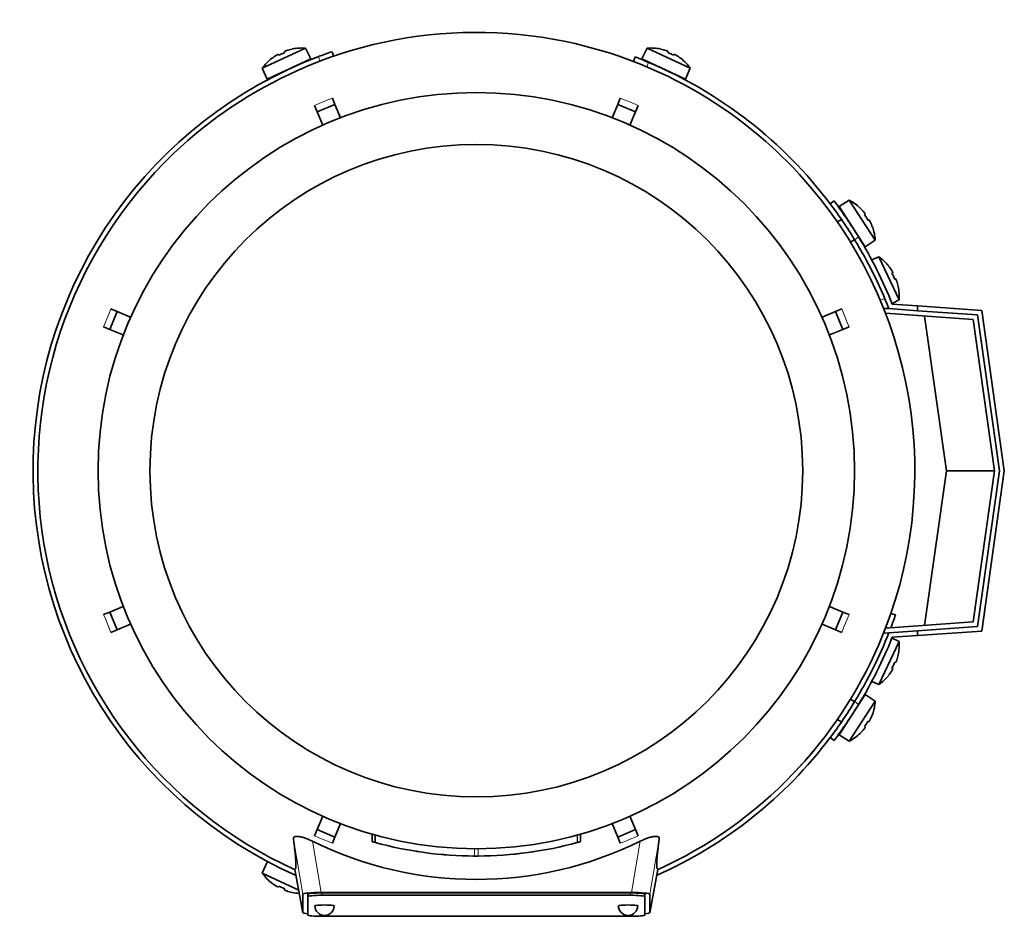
# Model space of a CAD drawing. Header units: millimetres. Extents: x 160 to 756, y -1041 to 1345.
# Tile 1 of 15: x 162 to 366, y -1041 to -855. Entities that reach past the tile are written whole.
import ezdxf

# ---------------------------------------------------------------- set-up
doc = ezdxf.new("R2010")
doc.units = ezdxf.units.MM
for name, color, linetype in [('LOW_134-4', 7, 'Continuous'), ('M5X8_UNI7687', 7, 'Continuous'), ('VSI134_DIFFUSORE', 7, 'Continuous'), ('VSI134_FILTRO_A', 7, 'Continuous'), ('VSI134_FILTRO_B', 7, 'Continuous'), ('VSI134_TERMINALE', 7, 'Continuous'), ('VSI134_TESTATA', 7, 'Continuous')]:
    doc.layers.add(name, color=color, linetype=linetype)

# ---------------------------------------------------------------- blocks, each defined once
blk = doc.blocks.new('SE2')
at = {"layer": 'LOW_134-4', "color": 7, "linetype": 'Continuous', "lineweight": 35}
for p, q in [((340.92, -914.44), (341.92, -914.5)), ((359.43, -916.73), (341.22, -915.46)), ((363.85, -948.14), (359.43, -916.73)), ((359.43, -979.55), (363.85, -948.14)), ((341.22, -980.83), (359.43, -979.55)), ((341.92, -981.78), (340.92, -981.85))]:
    blk.add_line(p, q, dxfattribs=at)
at = {"layer": 'M5X8_UNI7687', "color": 7, "linetype": 'Continuous', "lineweight": 35}
for p, q in [((211.88, -864.58), (220.82, -860.41)), ((215.2, -861.71), (215.3, -861.88)), ((216.49, -861.11), (216.56, -861.3)), ((218.05, -860.6), (218.05, -860.58)), ((221.94, -862.65), (220.82, -860.41)), ((291.76, -860.41), (290.64, -862.65)), ((291.76, -860.41), (300.7, -864.58)), ((294.53, -860.6), (294.53, -860.58)), ((296.09, -861.11), (296.02, -861.3)), ((297.38, -861.71), (297.28, -861.88)), ((221.94, -862.65), (212.88, -866.87)), ((213.79, -862.56), (213.81, -862.58)), ((299.7, -866.87), (290.64, -862.65)), ((298.77, -862.58), (298.79, -862.56)), ((211.88, -864.58), (212.88, -866.87)), ((299.7, -866.87), (300.7, -864.58)), ((333.7, -891.99), (331.56, -893.3)), ((339.07, -900.26), (333.7, -891.99)), ((331.56, -893.3), (337.01, -901.68)), ((335.95, -893.63), (335.96, -893.6)), ((337, -894.88), (336.84, -895)), ((332.06, -895.96), (331.22, -896.5)), ((337.78, -896.07), (337.6, -896.17)), ((338.49, -897.54), (338.52, -897.54)), ((333.94, -900.7), (334.78, -900.15)), ((337.01, -901.68), (339.07, -900.26)), ((339.85, -903.74), (338.35, -904.39)), ((339.85, -903.74), (344.02, -912.67)), ((341.87, -905.64), (341.85, -905.67)), ((342.72, -907.05), (342.55, -907.15)), ((343.32, -908.34), (343.13, -908.41)), ((343.83, -909.9), (343.85, -909.9)), ((342.56, -913.4), (344.02, -912.67)), ((344.02, -983.61), (342.56, -982.88)), ((344.02, -983.61), (339.85, -992.55)), ((343.85, -986.38), (343.83, -986.39)), ((343.32, -987.94), (343.13, -987.87)), ((341.85, -990.62), (341.87, -990.64)), ((342.72, -989.23), (342.55, -989.13)), ((338.35, -991.9), (339.85, -992.55)), ((337.01, -994.6), (331.56, -1002.99)), ((339.07, -996.02), (337.01, -994.6)), ((333.7, -1004.29), (339.07, -996.02)), ((334.78, -996.13), (333.87, -995.54)), ((338.49, -998.74), (338.52, -998.74)), ((331.17, -999.75), (332.06, -1000.33)), ((337.78, -1000.21), (337.6, -1000.12)), ((331.56, -1002.99), (333.7, -1004.29)), ((335.95, -1002.66), (335.96, -1002.68)), ((337, -1001.4), (336.84, -1001.28)), ((212.88, -1029.41), (211.88, -1031.7)), ((219.43, -1035.23), (211.88, -1031.7)), ((217.41, -1031.52), (218.88, -1032.21)), ((213.81, -1033.71), (213.79, -1033.72)), ((215.2, -1034.58), (215.3, -1034.4)), ((216.49, -1035.18), (216.56, -1034.99)), ((218.05, -1035.71), (218.05, -1035.68))]:
    blk.add_line(p, q, dxfattribs=at)
for centre, radius, start, end in [((220.03, -870.38), 10, 85.4586, 101.4084), ((292.55, -870.38), 10, 78.5916, 94.5414), ((220.03, -870.38), 10, 128.5916, 144.5414), ((220.34, -863.95), 0.5, 115, 138.8118), ((292.24, -863.95), 0.5, 41.1882, 65), ((292.55, -870.38), 10, 35.4586, 51.4084), ((214.9, -866.48), 0.5, 91.1882, 115), ((297.68, -866.48), 0.5, 65, 88.8118), ((329.09, -900.87), 10, 46.5916, 62.5414), ((332.23, -895.25), 0.5, 9.1315, 33), ((329.09, -900.87), 10, 3.4586, 19.4084), ((335.5, -900.28), 0.5, 33, 56.6899), ((334.05, -911.88), 10, 38.5916, 54.5414), ((334.05, -911.88), 10, 355.4586, 11.4084), ((334.05, -984.4), 10, 348.5916, 4.5414), ((334.05, -984.4), 10, 305.4586, 321.4084), ((335.5, -996.01), 0.5, 303.3101, 327), ((329.09, -995.42), 10, 340.5916, 356.5414), ((332.23, -1001.04), 0.5, 327, 349.9069), ((329.09, -995.42), 10, 297.4586, 313.4084), ((220.03, -1025.9), 10, 215.4586, 231.4084), ((220.03, -1025.9), 10, 258.5916, 267.2896)]:
    blk.add_arc(centre, radius, start, end, dxfattribs=at)
for centre, major_axis, ratio, start_param, end_param in [((220.02, -870.37), (-9.06, -4.23), 0.996195, 4.833518, 4.948078), ((219.1, -868.38), (8.39, 3.91), 0.811251, 1.49595, 1.645642), ((220.02, -870.37), (9.06, 4.23), 0.996195, 1.335108, 1.449667), ((292.56, -870.37), (-9.06, 4.23), 0.996195, 4.833518, 4.948078), ((293.48, -868.38), (8.39, -3.91), 0.811251, 1.49595, 1.645642), ((292.56, -870.37), (9.06, -4.23), 0.996195, 1.335108, 1.449667), ((329.1, -900.86), (-5.45, 8.39), 0.996195, 4.833518, 4.948078), ((330.94, -899.66), (5.04, -7.77), 0.811251, 1.49595, 1.645642), ((329.1, -900.86), (5.45, -8.39), 0.996195, 1.335108, 1.449667), ((334.06, -911.88), (-4.23, 9.06), 0.996195, 4.833518, 4.948078), ((336.05, -910.95), (3.91, -8.39), 0.811251, 1.49595, 1.645642), ((334.06, -911.88), (4.23, -9.06), 0.996195, 1.335108, 1.449667), ((334.06, -984.41), (4.23, 9.06), 0.996195, 4.833518, 4.948078), ((336.05, -985.34), (-3.91, -8.39), 0.811251, 1.49595, 1.645642), ((334.06, -984.41), (-4.23, -9.06), 0.996195, 1.335108, 1.449667), ((329.1, -995.42), (5.45, 8.39), 0.996195, 4.833518, 4.948078), ((330.94, -996.62), (-5.04, -7.77), 0.811251, 1.49595, 1.645642), ((329.1, -995.42), (-5.45, -8.39), 0.996195, 1.335108, 1.449667), ((220.02, -1025.92), (-9.06, 4.23), 0.996195, 1.335108, 1.449667), ((219.1, -1027.9), (-8.39, 3.91), 0.811251, 1.49595, 1.645642), ((220.02, -1025.92), (9.06, -4.23), 0.996195, 4.833518, 4.948078)]:
    blk.add_ellipse(centre, major_axis=major_axis, ratio=ratio, start_param=start_param, end_param=end_param, dxfattribs=at)
for points in [[(215.2, -861.71), (215.2, -861.71), (215.2, -861.7), (215.19, -861.7), (215.17, -861.7), (215.16, -861.71), (215.14, -861.71), (215.12, -861.72), (215.09, -861.73), (215.06, -861.75), (215.02, -861.76), (214.99, -861.78), (214.95, -861.8), (214.91, -861.82), (214.87, -861.84), (214.84, -861.87), (214.79, -861.89), (214.76, -861.91), (214.75, -861.92)], [(216.94, -860.9), (216.92, -860.9), (216.89, -860.91), (216.84, -860.93), (216.8, -860.94), (216.76, -860.96), (216.72, -860.98), (216.68, -860.99), (216.65, -861.01), (216.61, -861.02), (216.58, -861.04), (216.55, -861.05), (216.53, -861.06), (216.52, -861.07), (216.5, -861.08), (216.49, -861.09), (216.49, -861.1), (216.49, -861.11), (216.49, -861.11)], [(296.09, -861.11), (296.09, -861.11), (296.09, -861.1), (296.09, -861.09), (296.08, -861.08), (296.06, -861.07), (296.05, -861.06), (296.03, -861.05), (296, -861.04), (295.97, -861.02), (295.93, -861.01), (295.9, -860.99), (295.86, -860.98), (295.82, -860.96), (295.78, -860.94), (295.73, -860.93), (295.69, -860.91), (295.66, -860.9), (295.64, -860.9)], [(297.83, -861.92), (297.81, -861.91), (297.79, -861.89), (297.74, -861.87), (297.7, -861.84), (297.67, -861.82), (297.63, -861.8), (297.59, -861.78), (297.56, -861.76), (297.52, -861.75), (297.49, -861.73), (297.46, -861.72), (297.44, -861.71), (297.42, -861.71), (297.41, -861.7), (297.39, -861.7), (297.38, -861.7), (297.38, -861.71), (297.38, -861.71)], [(337, -894.88), (337.01, -894.88), (337.01, -894.87), (337.01, -894.86), (337, -894.85), (337, -894.84), (336.99, -894.82), (336.98, -894.8), (336.96, -894.77), (336.94, -894.74), (336.92, -894.71), (336.9, -894.68), (336.88, -894.64), (336.85, -894.61), (336.82, -894.57), (336.8, -894.54), (336.77, -894.5), (336.74, -894.47), (336.73, -894.46)], [(338.05, -896.49), (338.04, -896.47), (338.03, -896.44), (338, -896.4), (337.98, -896.36), (337.96, -896.32), (337.94, -896.28), (337.92, -896.25), (337.9, -896.21), (337.88, -896.18), (337.86, -896.15), (337.84, -896.13), (337.83, -896.11), (337.81, -896.09), (337.8, -896.08), (337.79, -896.07), (337.78, -896.07), (337.78, -896.07), (337.78, -896.07)], [(342.72, -907.05), (342.73, -907.05), (342.73, -907.05), (342.73, -907.04), (342.73, -907.03), (342.72, -907.01), (342.72, -906.99), (342.71, -906.97), (342.7, -906.94), (342.68, -906.91), (342.67, -906.88), (342.65, -906.84), (342.63, -906.8), (342.61, -906.77), (342.59, -906.73), (342.57, -906.69), (342.54, -906.65), (342.52, -906.62), (342.51, -906.6)], [(343.54, -908.79), (343.53, -908.78), (343.52, -908.74), (343.5, -908.7), (343.49, -908.65), (343.47, -908.61), (343.46, -908.57), (343.44, -908.53), (343.42, -908.5), (343.41, -908.46), (343.39, -908.43), (343.38, -908.41), (343.37, -908.38), (343.36, -908.37), (343.35, -908.35), (343.34, -908.35), (343.33, -908.34), (343.33, -908.34), (343.32, -908.34)], [(343.32, -987.94), (343.33, -987.94), (343.33, -987.94), (343.34, -987.94), (343.35, -987.93), (343.36, -987.92), (343.37, -987.9), (343.38, -987.88), (343.39, -987.85), (343.41, -987.82), (343.42, -987.79), (343.44, -987.75), (343.46, -987.71), (343.47, -987.67), (343.49, -987.63), (343.5, -987.59), (343.52, -987.54), (343.53, -987.51), (343.54, -987.49)], [(342.51, -989.68), (342.52, -989.67), (342.54, -989.64), (342.57, -989.6), (342.59, -989.56), (342.61, -989.52), (342.63, -989.48), (342.65, -989.44), (342.67, -989.41), (342.68, -989.37), (342.7, -989.34), (342.71, -989.32), (342.72, -989.29), (342.72, -989.27), (342.73, -989.26), (342.73, -989.24), (342.73, -989.24), (342.73, -989.23), (342.72, -989.23)], [(337.78, -1000.21), (337.78, -1000.21), (337.78, -1000.22), (337.79, -1000.21), (337.8, -1000.2), (337.81, -1000.19), (337.83, -1000.18), (337.84, -1000.16), (337.86, -1000.13), (337.88, -1000.1), (337.9, -1000.07), (337.92, -1000.04), (337.94, -1000), (337.96, -999.96), (337.98, -999.93), (338, -999.89), (338.03, -999.84), (338.04, -999.81), (338.05, -999.8)], [(336.73, -1001.82), (336.74, -1001.81), (336.77, -1001.78), (336.8, -1001.75), (336.82, -1001.71), (336.85, -1001.67), (336.88, -1001.64), (336.9, -1001.61), (336.92, -1001.57), (336.94, -1001.54), (336.96, -1001.51), (336.98, -1001.49), (336.99, -1001.47), (337, -1001.45), (337, -1001.43), (337.01, -1001.42), (337.01, -1001.41), (337.01, -1001.41), (337, -1001.4)], [(214.75, -1034.37), (214.76, -1034.38), (214.79, -1034.39), (214.84, -1034.42), (214.87, -1034.44), (214.91, -1034.46), (214.95, -1034.48), (214.99, -1034.5), (215.02, -1034.52), (215.06, -1034.54), (215.09, -1034.55), (215.12, -1034.56), (215.14, -1034.57), (215.16, -1034.58), (215.17, -1034.58), (215.19, -1034.58), (215.2, -1034.58), (215.2, -1034.58), (215.2, -1034.58)], [(216.49, -1035.18), (216.49, -1035.18), (216.49, -1035.18), (216.49, -1035.19), (216.5, -1035.2), (216.52, -1035.21), (216.53, -1035.22), (216.55, -1035.23), (216.58, -1035.25), (216.61, -1035.26), (216.65, -1035.28), (216.68, -1035.29), (216.72, -1035.31), (216.76, -1035.32), (216.8, -1035.34), (216.84, -1035.36), (216.89, -1035.37), (216.92, -1035.38), (216.94, -1035.39)]]:
    blk.add_open_spline(points, degree=3, dxfattribs=at)
at = {"layer": 'VSI134_DIFFUSORE', "color": 7, "linetype": 'Continuous', "lineweight": 35}
for start, end in [(333.515, 336.5043), (316.2931, 320.745)]:
    blk.add_arc((256.29, -948.14), 91, start, end, dxfattribs=at)
at = {"layer": 'VSI134_FILTRO_A', "color": 4, "linetype": 'Continuous', "lineweight": 9}
for p, q in [((223.84, -863.12), (223.52, -862.18)), ((341.86, -980.78), (341.31, -980.59))]:
    blk.add_line(p, q, dxfattribs=at)
at = {"layer": 'VSI134_FILTRO_A', "color": 7, "linetype": 'Continuous', "lineweight": 35}
for p, q in [((226.66, -862.1), (226.34, -861.15)), ((343.28, -978.09), (342.33, -977.77))]:
    blk.add_line(p, q, dxfattribs=at)
for start, end in [(110.8687, 246.0068), (109, 110.8687), (339.2424, 341), (293.9932, 322.9759)]:
    blk.add_arc((256.29, -948.14), 92, start, end, dxfattribs=at)
at = {"layer": 'VSI134_FILTRO_B', "color": 7, "linetype": 'Continuous', "lineweight": 35}
blk.add_line((289.26, -862.25), (288.9, -863.19), dxfattribs=at)
at = {"layer": 'VSI134_FILTRO_B', "color": 4, "linetype": 'Continuous', "lineweight": 9}
for p, q in [((292.04, -863.37), (291.68, -864.31)), ((340.12, -912.75), (341.06, -912.39))]:
    blk.add_line(p, q, dxfattribs=at)
at = {"layer": 'VSI134_FILTRO_B', "color": 7, "linetype": 'Continuous', "lineweight": 35}
for start, end in [(67.1313, 69), (37.0241, 67.1313)]:
    blk.add_arc((256.29, -948.14), 92, start, end, dxfattribs=at)
at = {"layer": 'VSI134_TERMINALE', "color": 7, "linetype": 'Continuous', "lineweight": 35}
for p, q in [((330.54, -892.14), (329.74, -892.74)), ((341.92, -914.5), (347.85, -914.92)), ((342.62, -913.55), (347.85, -913.92)), ((347.85, -913.92), (361.19, -914.85)), ((347.85, -913.92), (347.85, -914.92)), ((360.31, -915.79), (347.85, -914.92)), ((361.19, -914.85), (365.87, -948.14)), ((353.85, -948.14), (349.33, -916.03)), ((364.86, -948.14), (360.31, -915.79)), ((349.33, -980.26), (353.85, -948.14)), ((353.85, -948.14), (363.85, -948.14)), ((360.31, -980.49), (364.86, -948.14)), ((365.87, -948.14), (361.19, -981.43)), ((347.85, -981.36), (360.31, -980.49)), ((341.92, -981.78), (347.85, -981.36)), ((342.62, -982.73), (347.85, -982.37)), ((347.85, -981.36), (347.85, -982.37)), ((361.19, -981.43), (347.85, -982.37)), ((329.74, -1003.54), (330.54, -1004.14))]:
    blk.add_line(p, q, dxfattribs=at)
at = {"layer": 'VSI134_TERMINALE', "color": 4, "linetype": 'Continuous', "lineweight": 9}
for p, q in [((335.61, -899.59), (334.81, -900.2)), ((334.81, -996.09), (335.61, -996.69))]:
    blk.add_line(p, q, dxfattribs=at)
at = {"layer": 'VSI134_TERMINALE', "color": 7, "linetype": 'Continuous', "lineweight": 35}
for radius, start, end in [(92, 31.4101, 37.0241), (93, 31.4706, 37.0241), (92, 21.4458, 31.4101), (93, 21.8355, 31.4706), (92, 328.5899, 338.5542), (93, 328.5294, 338.1645), (92, 322.9759, 328.5899), (93, 322.9759, 328.5294)]:
    blk.add_arc((256.29, -948.14), radius, start, end, dxfattribs=at)
at = {"layer": 'VSI134_TESTATA', "color": 7, "linetype": 'Continuous', "lineweight": 35}
for p, q in [((220.01, -864.69), (219.2, -865.05)), ((223.25, -873.61), (222.71, -872.31)), ((223.25, -873.61), (226.95, -872.08)), ((226.41, -870.78), (226.95, -872.08)), ((226.95, -872.08), (228.11, -874.88)), ((284.47, -874.88), (285.63, -872.08)), ((285.63, -872.08), (286.17, -870.78)), ((285.63, -872.08), (289.33, -873.61)), ((289.86, -872.31), (289.33, -873.61)), ((224.41, -876.41), (223.25, -873.61)), ((289.33, -873.61), (288.17, -876.41)), ((180.23, -918.8), (181.76, -915.11)), ((180.46, -914.57), (181.76, -915.11)), ((181.76, -915.11), (184.55, -916.26)), ((328.03, -916.26), (330.82, -915.11)), ((330.82, -915.11), (332.12, -914.57)), ((330.82, -915.11), (332.35, -918.8)), ((180.23, -918.8), (178.93, -918.26)), ((183.02, -919.96), (180.23, -918.8)), ((332.35, -918.8), (329.56, -919.96)), ((333.65, -918.26), (332.35, -918.8)), ((180.23, -977.48), (183.02, -976.33)), ((329.56, -976.33), (332.35, -977.48)), ((178.93, -978.02), (180.23, -977.48)), ((181.76, -981.18), (180.23, -977.48)), ((332.35, -977.48), (330.82, -981.18)), ((332.35, -977.48), (333.65, -978.02)), ((184.55, -980.02), (181.76, -981.18)), ((330.82, -981.18), (328.03, -980.02)), ((181.76, -981.18), (180.46, -981.72)), ((332.12, -981.72), (330.82, -981.18)), ((334, -995.49), (333.88, -995.52)), ((331.15, -999.88), (331.12, -999.72)), ((223.25, -1022.67), (224.41, -1019.88)), ((228.11, -1021.41), (226.95, -1024.2)), ((285.63, -1024.2), (284.47, -1021.41)), ((288.17, -1019.88), (289.33, -1022.67)), ((222.71, -1023.97), (223.25, -1022.67)), ((226.95, -1024.2), (223.25, -1022.67)), ((234.64, -1023.6), (234.64, -1025.16)), ((234.68, -1023.61), (234.68, -1025.17)), ((277.93, -1025.16), (277.93, -1023.6)), ((277.93, -1025.16), (277.93, -1023.6)), ((289.33, -1022.67), (285.63, -1024.2)), ((289.33, -1022.67), (289.86, -1023.97)), ((226.95, -1024.2), (226.41, -1025.5)), ((235.3, -1023.78), (235.3, -1025.34)), ((277.24, -1025.35), (277.29, -1025.34)), ((286.17, -1025.5), (285.63, -1024.2)), ((244.28, -1027.23), (244.29, -1027.24)), ((250.35, -1027.92), (250.35, -1027.92)), ((262.28, -1027.92), (262.28, -1027.92)), ((218.65, -1030.92), (220.29, -1039.91)), ((292.29, -1039.91), (293.93, -1030.92)), ((224.11, -1035.72), (288.47, -1035.72)), ((288.29, -1035.8), (224.29, -1035.8)), ((220.29, -1039.9), (220.29, -1036.07)), ((221.29, -1036.56), (221.29, -1036.07)), ((221.29, -1036.56), (221.29, -1040.4)), ((288.29, -1036.3), (224.29, -1036.3)), ((291.29, -1036.56), (291.29, -1036.07)), ((291.29, -1040.4), (291.29, -1036.56)), ((292.29, -1036.07), (292.29, -1039.9)), ((224.29, -1040.66), (288.29, -1040.66))]:
    blk.add_line(p, q, dxfattribs=at)
at = {"layer": 'VSI134_TESTATA', "color": 4, "linetype": 'Continuous', "lineweight": 9}
for p, q in [((225.5, -871.16), (222.71, -872.31)), ((225.5, -871.16), (226.41, -870.78)), ((288.95, -871.93), (286.17, -870.78)), ((288.95, -871.93), (289.86, -872.31)), ((180.08, -915.48), (180.46, -914.57)), ((333.27, -917.35), (332.12, -914.57)), ((180.08, -915.48), (178.93, -918.26)), ((333.27, -917.35), (333.65, -918.26)), ((179.31, -978.93), (178.93, -978.02)), ((332.5, -980.8), (333.65, -978.02)), ((179.31, -978.93), (180.46, -981.72)), ((332.5, -980.8), (332.12, -981.72)), ((234.68, -1025.17), (234.68, -1023.61)), ((277.92, -1025.16), (277.92, -1023.6)), ((220.29, -1036.07), (218.33, -1024.62)), ((224.11, -1035.72), (222.29, -1025.09)), ((223.63, -1024.35), (222.71, -1023.97)), ((223.63, -1024.35), (226.41, -1025.5)), ((277.24, -1025.35), (277.24, -1023.79)), ((277.29, -1025.34), (277.29, -1023.78)), ((287.08, -1025.12), (286.17, -1025.5)), ((287.08, -1025.12), (289.86, -1023.97)), ((290.29, -1025.09), (288.47, -1035.72)), ((294.25, -1024.62), (292.29, -1036.07)), ((255.93, -1028.14), (255.93, -1026.64)), ((256.64, -1028.14), (256.64, -1026.64)), ((218.65, -1030.91), (220.29, -1039.9)), ((292.29, -1039.9), (293.93, -1030.91)), ((224.29, -1036.3), (224.29, -1035.8)), ((288.29, -1036.3), (288.29, -1035.8))]:
    blk.add_line(p, q, dxfattribs=at)
at = {"layer": 'VSI134_TESTATA', "color": 7, "linetype": 'Continuous', "lineweight": 35}
for radius in [78.5, 67.74]:
    blk.add_circle((256.29, -948.14), radius, dxfattribs=at)
for centre, radius, start, end in [((256.29, -948.14), 91, 66.5051, 114.0561), ((256.29, -948.14), 91, 114.0561, 133.594), ((256.29, -948.14), 91, 47.4949, 66.5051), ((256.29, -948.14), 91, 133.594, 245.5753), ((256.29, -948.14), 91, 42.5051, 47.4949), ((256.29, -948.14), 91, 336.505, 42.5051), ((256.29, -948.14), 91, 316.4064, 336.505), ((256.29, -948.14), 91, 294.4247, 316.2931), ((256.29, -955.97), 77.03, 243.8059, 296.1941), ((255.18, -952.16), 75.83, 254.3174, 254.8013), ((256.29, -948.14), 80, 254.3278, 254.3303), ((256.29, -948.16), 79.99, 254.7875, 269.7463), ((256.29, -948.14), 80, 270.2544, 285.1819), ((256.29, -948.14), 80, 285.1934, 285.3228), ((258.42, -955.84), 72.02, 285.1964, 285.7129), ((256.29, -948.14), 80, 261.0009, 261.3628), ((256.29, -948.14), 80, 264.8308, 265.4118), ((256.3, -948.23), 79.91, 275.1156, 278.5117), ((256.3, -946.32), 81.82, 269.4577, 269.6802), ((256.29, -948.14), 80, 269.745, 270.2544), ((224.79, -1038.48), 2, 180, 270), ((224.79, -1038.48), 2, 270, 0), ((287.79, -1038.48), 2, 180, 270), ((287.79, -1038.48), 2, 270, 0)]:
    blk.add_arc(centre, radius, start, end, dxfattribs=at)
for centre, major_axis, ratio, start_param, end_param in [((224.35, -1036.09), (4.06, -0.02), 0.091176, 1.630723, 3.142092), ((224.29, -1036.07), (3, 0), 0.087156, 1.570796, 3.141593), ((288.29, -1036.07), (3, 0), 0.087156, 0, 1.570796), ((288.23, -1036.09), (-4.06, -0.02), 0.091176, 3.141094, 4.652463), ((224.29, -1036.56), (3, 0), 0.087156, 1.570796, 3.141593), ((288.29, -1036.56), (3, 0), 0.087156, 0, 1.570796), ((224.35, -1039.88), (4.06, 0.02), 0.091176, 3.141095, 3.858067), ((224.79, -1038.48), (2, 0), 0.087156, 0, 3.141593), ((287.79, -1038.48), (2, 0), 0.087156, 0, 3.141593), ((288.23, -1039.88), (-4.06, 0.02), 0.091176, 2.425118, 3.142091), ((224.29, -1040.4), (-3, 0), 0.087156, 0, 1.570796), ((288.29, -1040.4), (-3, 0), 0.087156, 1.570796, 3.141593)]:
    blk.add_ellipse(centre, major_axis=major_axis, ratio=ratio, start_param=start_param, end_param=end_param, dxfattribs=at)
for points, knots in [([(218.33, -1024.62), (218.31, -1024.53), (218.32, -1024.44), (218.39, -1024.29), (218.44, -1024.22), (218.62, -1024.12), (218.73, -1024.08), (219.02, -1024.05), (219.19, -1024.05), (219.49, -1024.09), (219.6, -1024.11), (219.82, -1024.15), (219.93, -1024.18), (220.17, -1024.24), (220.29, -1024.28), (220.54, -1024.35), (220.66, -1024.4), (221.03, -1024.53), (221.29, -1024.63), (221.79, -1024.85), (222.04, -1024.97), (222.29, -1025.09)], [0, 0, 0, 0, 0.125, 0.125, 0.25, 0.25, 0.375, 0.375, 0.5, 0.5, 0.5625, 0.5625, 0.625, 0.625, 0.6875, 0.6875, 0.75, 0.75, 0.875, 0.875, 1, 1, 1, 1]), ([(218.65, -1030.91), (218.68, -1030.89), (218.71, -1030.87), (218.76, -1030.8), (218.78, -1030.74), (218.82, -1030.58), (218.83, -1030.48), (218.85, -1030.21), (218.86, -1030.04), (218.85, -1029.43), (218.81, -1028.86), (218.65, -1027.2), (218.53, -1026.13), (218.33, -1024.62)], [0, 0, 0, 0, 0.125, 0.125, 0.25, 0.25, 0.375, 0.375, 0.5, 0.5, 0.75, 0.75, 1, 1, 1, 1]), ([(290.29, -1025.09), (290.54, -1024.97), (290.79, -1024.85), (291.29, -1024.64), (291.54, -1024.53), (292.04, -1024.35), (292.29, -1024.27), (292.76, -1024.15), (292.98, -1024.1), (293.28, -1024.07), (293.37, -1024.06), (293.55, -1024.05), (293.63, -1024.06), (293.85, -1024.08), (293.96, -1024.12), (294.13, -1024.22), (294.19, -1024.29), (294.26, -1024.44), (294.27, -1024.53), (294.25, -1024.62)], [0, 0, 0, 0, 0.125, 0.125, 0.25, 0.25, 0.375, 0.375, 0.5, 0.5, 0.5625, 0.5625, 0.625, 0.625, 0.75, 0.75, 0.875, 0.875, 1, 1, 1, 1]), ([(294.25, -1024.62), (294.05, -1026.12), (293.93, -1027.2), (293.81, -1028.44), (293.78, -1028.79), (293.74, -1029.39), (293.73, -1029.64), (293.72, -1030.04), (293.73, -1030.21), (293.74, -1030.48), (293.76, -1030.58), (293.8, -1030.74), (293.82, -1030.8), (293.87, -1030.87), (293.9, -1030.89), (293.93, -1030.91)], [0, 0, 0, 0, 0.25, 0.25, 0.375, 0.375, 0.5, 0.5, 0.625, 0.625, 0.75, 0.75, 0.875, 0.875, 1, 1, 1, 1])]:
    blk.add_open_spline(points, degree=3, knots=knots, dxfattribs=at)
blk.add_open_spline([(250.07, -1027.9), (249.96, -1027.89), (249.89, -1027.89), (249.89, -1027.89)], degree=3, dxfattribs=at)

msp = doc.modelspace()

# ---------------------------------------------------------------- block references
msp.add_blockref('SE2', (0, 0))

doc.saveas('drawing.dxf')
